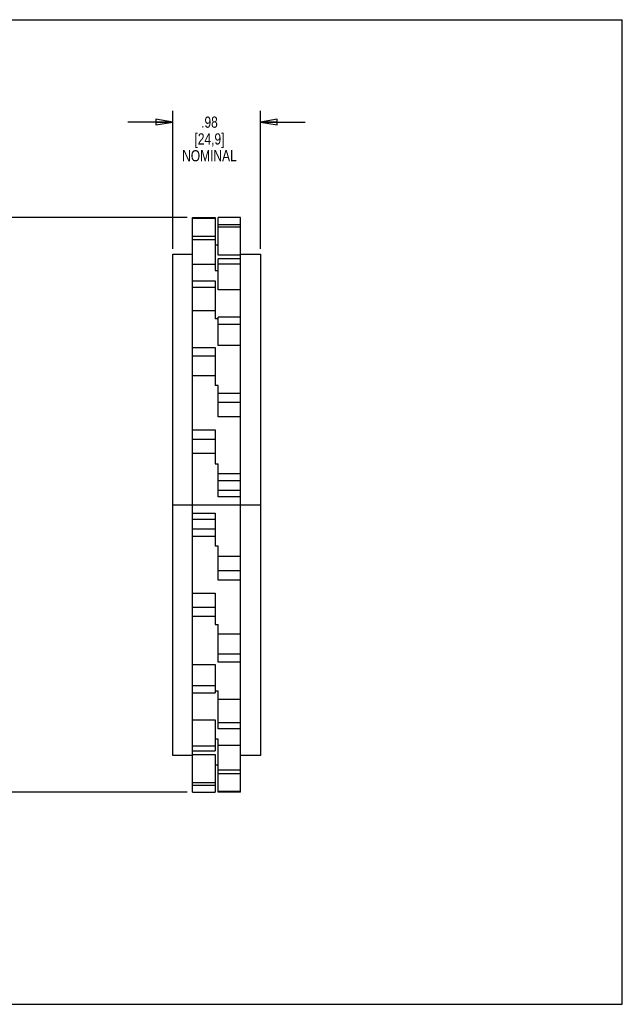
# Model space of a CAD drawing. Header units: inches. Extents: x 0 to 17, y 0 to 11.
# Tile 2 of 2: x 10.3 to 17, y 0 to 11. Entities that reach past the tile are written whole.
import ezdxf

# ---------------------------------------------------------------- set-up
doc = ezdxf.new("R2010")
doc.units = ezdxf.units.IN
doc.header["$LTSCALE"] = 0.935
doc.header["$MEASUREMENT"] = 0
doc.layers.get('0').update_dxf_attribs({"linetype": 'CONTINUOUS'})
doc.layers.add('ALL_FEATURES', color=7, linetype='CONTINUOUS')
doc.styles.get("Standard").update_dxf_attribs({"font": 'txt', "width": 0.8})
doc.dimstyles.new('DIMSTYLE_1', dxfattribs={"dimtxt": 0.125, "dimasz": 0.1875, "dimexe": 0.18, "dimexo": 0.0625, "dimgap": 0.09, "dimtad": 0, "dimtih": 1, "dimtoh": 1, "dimzin": 4, "dimdsep": 46, "dimtxsty": 'STANDARD', "dimblk": 'CLOSED', "dimblk1": 'CLOSED', "dimblk2": 'CLOSED', "dimcen": 0.09, "dimadec": 0, "dimazin": 0, "dimtp": 0.01, "dimtm": 0.01, "dimtfac": 1, "dimtofl": 0, "dimtmove": 0, "dimatfit": 3, "dimldrblk": 'CLOSED', "dimfxl": 1, "dimtolj": 1, "dimtzin": 4, "dimarcsym": 0})

# ---------------------------------------------------------------- blocks, each defined once
blk = doc.blocks.new('_CLOSED')
at = {"color": 0, "linetype": 'BYBLOCK'}
for p, q in [((0, 0), (-1, 0.167)), ((-1, 0.167), (-1, -0.167)), ((-1, -0.167), (0, 0)), ((-1, 0), (0, 0))]:
    blk.add_line(p, q, dxfattribs=at)
blk = doc.blocks.new('*D1')
at = {"color": 3, "linetype": 'CONTINUOUS'}
for p, q in [((11.979, 8.441), (11.979, 9.981)), ((12.959, 8.441), (12.959, 9.981)), ((11.979, 9.856), (11.479, 9.856)), ((12.959, 9.856), (13.459, 9.856))]:
    blk.add_line(p, q, dxfattribs=at)
at = {"color": 3, "linetype": 'CONTINUOUS', "xscale": 0.1875, "yscale": 0.1875, "zscale": 0.1875}
blk.add_blockref('_CLOSED', (11.979, 9.856), dxfattribs=at)
at = {"color": 3, "linetype": 'CONTINUOUS', "xscale": 0.1875, "yscale": 0.1875, "zscale": 0.1875, "rotation": 180}
blk.add_blockref('_CLOSED', (12.959, 9.856), dxfattribs=at)
at = {"color": 3, "linetype": 'CONTINUOUS', "insert": (12.389, 9.918), "char_height": 0.125, "width": 0.7, "attachment_point": 2, "line_spacing_factor": 0.9}
blk.add_mtext('.98\\P[24,9]\\PNOMINAL', dxfattribs=at)
blk = doc.blocks.new('*D2')
at = {"color": 3, "linetype": 'CONTINUOUS'}
for p, q in [((12.139, 8.789), (2.47, 8.789)), ((2.595, 8.789), (2.595, 5.898)), ((2.595, 2.369), (2.595, 5.273)), ((12.139, 2.369), (2.47, 2.369))]:
    blk.add_line(p, q, dxfattribs=at)
at = {"color": 3, "linetype": 'CONTINUOUS', "xscale": 0.1875, "yscale": 0.1875, "zscale": 0.1875}
for p, rotation in [((2.595, 8.789), 90), ((2.595, 2.369), 270)]:
    blk.add_blockref('_CLOSED', p, dxfattribs=dict(at, rotation=rotation))
at = {"color": 3, "linetype": 'CONTINUOUS', "insert": (2.445, 5.835), "char_height": 0.125, "width": 0.7, "attachment_point": 2, "line_spacing_factor": 0.9}
blk.add_mtext('6.42\\P[163,1]\\PNOMINAL', dxfattribs=at)

msp = doc.modelspace()

# ---------------------------------------------------------------- linework, layer by layer
at = {"color": 7, "linetype": 'CONTINUOUS'}
for p, q in [((0, 11), (17, 11)), ((17, 0), (17, 11)), ((12.201, 5.58), (12.201, 8.789)), ((12.201, 8.789), (12.451, 8.789)), ((12.201, 8.782), (12.451, 8.782)), ((12.451, 8.789), (12.451, 8.198)), ((12.486, 8.368), (12.486, 8.789)), ((12.736, 8.789), (12.486, 8.789)), ((12.736, 8.708), (12.486, 8.708)), ((12.736, 5.58), (12.736, 8.789)), ((12.201, 8.583), (12.451, 8.583)), ((12.736, 8.682), (12.486, 8.682)), ((12.201, 8.543), (12.451, 8.543)), ((12.486, 8.482), (12.451, 8.482)), ((11.979, 2.78), (11.979, 8.379)), ((12.736, 8.368), (12.486, 8.368)), ((12.959, 8.379), (12.959, 2.78)), ((12.201, 8.267), (12.451, 8.267)), ((12.486, 7.982), (12.486, 8.328)), ((12.736, 8.328), (12.486, 8.328)), ((12.736, 8.27), (12.486, 8.27)), ((12.451, 8.198), (12.486, 8.198)), ((12.201, 8.082), (12.451, 8.082)), ((12.451, 8.082), (12.451, 7.657)), ((12.201, 8.013), (12.451, 8.013)), ((12.736, 7.982), (12.486, 7.982)), ((12.201, 7.752), (12.451, 7.752)), ((12.486, 7.657), (12.451, 7.657)), ((12.486, 7.36), (12.486, 7.678)), ((12.736, 7.678), (12.486, 7.678)), ((12.736, 7.596), (12.486, 7.596)), ((12.201, 7.336), (12.451, 7.336)), ((12.451, 7.336), (12.451, 6.913)), ((12.736, 7.36), (12.486, 7.36)), ((12.201, 7.245), (12.451, 7.245)), ((12.201, 7.025), (12.451, 7.025)), ((12.486, 6.913), (12.451, 6.913)), ((12.486, 6.564), (12.486, 6.913)), ((12.736, 6.823), (12.486, 6.823)), ((12.736, 6.724), (12.486, 6.724)), ((12.736, 6.564), (12.486, 6.564)), ((12.201, 6.419), (12.451, 6.419)), ((12.451, 6.419), (12.451, 6.039)), ((12.201, 6.314), (12.451, 6.314)), ((12.201, 6.156), (12.451, 6.156)), ((12.451, 6.039), (12.486, 6.039)), ((12.486, 5.671), (12.486, 6.039)), ((12.736, 5.928), (12.486, 5.928)), ((12.736, 5.847), (12.486, 5.847)), ((12.736, 5.74), (12.486, 5.74)), ((12.736, 5.671), (12.486, 5.671)), ((11.979, 5.58), (12.959, 5.58)), ((12.959, 5.578), (11.979, 5.578)), ((12.201, 2.369), (12.201, 5.578)), ((12.469, 5.578), (12.469, 5.58)), ((12.736, 2.369), (12.736, 5.578)), ((12.201, 5.487), (12.451, 5.487)), ((12.201, 5.419), (12.451, 5.419)), ((12.451, 5.487), (12.451, 5.119)), ((12.201, 5.312), (12.451, 5.312)), ((12.201, 5.231), (12.451, 5.231)), ((12.486, 5.119), (12.451, 5.119)), ((12.486, 4.74), (12.486, 5.119)), ((12.736, 5.002), (12.486, 5.002)), ((12.736, 4.844), (12.486, 4.844)), ((12.736, 4.74), (12.486, 4.74)), ((12.201, 4.594), (12.451, 4.594)), ((12.451, 4.594), (12.451, 4.245)), ((12.201, 4.435), (12.451, 4.435)), ((12.201, 4.335), (12.451, 4.335)), ((12.451, 4.245), (12.486, 4.245)), ((12.486, 3.822), (12.486, 4.245)), ((12.736, 4.134), (12.486, 4.134)), ((12.736, 3.913), (12.486, 3.913)), ((12.201, 3.798), (12.451, 3.798)), ((12.451, 3.798), (12.451, 3.48)), ((12.736, 3.822), (12.486, 3.822)), ((12.201, 3.563), (12.451, 3.563)), ((12.201, 3.48), (12.451, 3.48)), ((12.451, 3.501), (12.486, 3.501)), ((12.486, 3.077), (12.486, 3.501)), ((12.736, 3.406), (12.486, 3.406)), ((12.201, 3.177), (12.451, 3.177)), ((12.451, 3.177), (12.451, 2.831)), ((12.736, 3.145), (12.486, 3.145)), ((12.736, 3.077), (12.486, 3.077)), ((12.201, 2.888), (12.451, 2.888)), ((12.486, 2.961), (12.451, 2.961)), ((12.486, 2.369), (12.486, 2.961)), ((12.736, 2.892), (12.486, 2.892)), ((12.201, 2.831), (12.451, 2.831)), ((12.201, 2.79), (12.451, 2.79)), ((12.451, 2.79), (12.451, 2.369)), ((12.451, 2.677), (12.486, 2.677)), ((12.736, 2.616), (12.486, 2.616)), ((12.736, 2.576), (12.486, 2.576)), ((12.201, 2.477), (12.451, 2.477)), ((12.201, 2.45), (12.451, 2.45)), ((12.201, 2.369), (12.451, 2.369)), ((12.736, 2.376), (12.486, 2.376)), ((12.736, 2.369), (12.486, 2.369)), ((0, 0), (17, 0))]:
    msp.add_line(p, q, dxfattribs=at)
at = {"layer": 'ALL_FEATURES', "color": 7, "linetype": 'CONTINUOUS'}
for p, q in [((11.979, 8.379), (12.201, 8.379)), ((12.736, 8.379), (12.959, 8.379)), ((12.201, 2.78), (11.979, 2.78)), ((12.959, 2.78), (12.736, 2.78))]:
    msp.add_line(p, q, dxfattribs=at)

# ---------------------------------------------------------------- dimensions: what is measured, and where the dimension line sits
at = {"color": 3, "linetype": 'CONTINUOUS'}
dim = msp.add_linear_dim(base=(12.959, 9.856), p1=(11.979, 8.441), p2=(12.959, 8.441), text='<>\\PNOMINAL', dimstyle='DIMSTYLE_1', dxfattribs=at)
dim.commit()
dim.dimension.update_dxf_attribs({"geometry": '*D1', "text_midpoint": (12.314, 9.668), "dimtype": 160})
dim = msp.add_linear_dim(base=(2.595, 2.369), p1=(12.139, 8.789), p2=(12.139, 2.369), angle=270, text='<>\\PNOMINAL', dimstyle='DIMSTYLE_1', dxfattribs=at)
dim.commit()
dim.dimension.update_dxf_attribs({"geometry": '*D2', "text_midpoint": (2.395, 5.585), "dimtype": 160})

doc.saveas('drawing.dxf')
